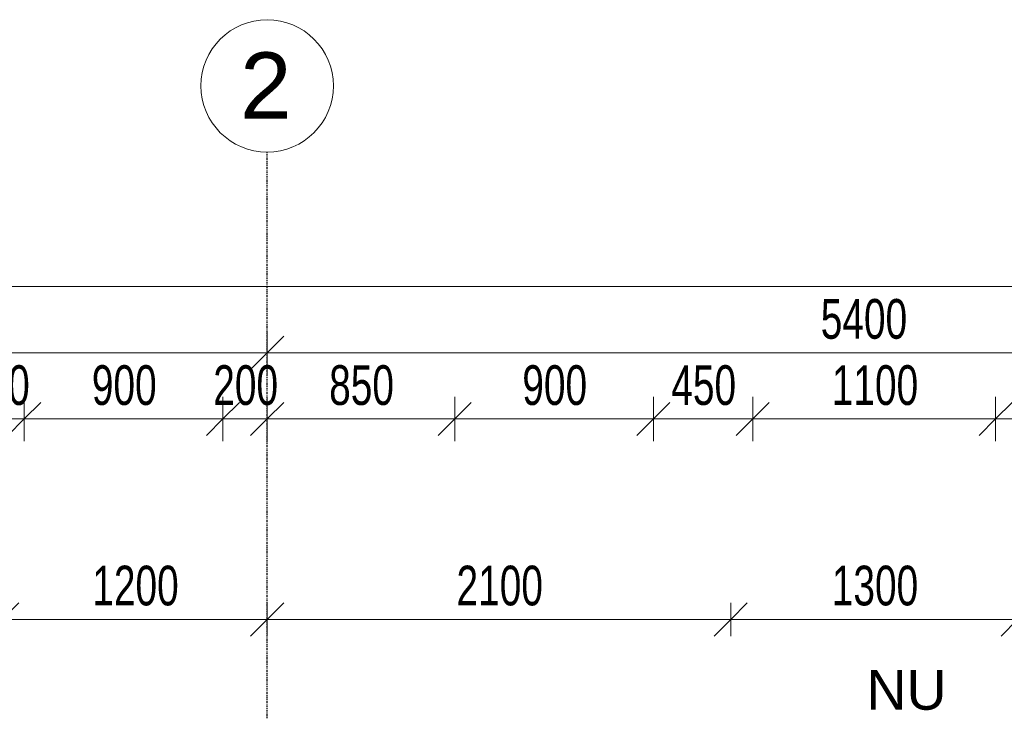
# Model space of a CAD drawing. Header units: millimetres. Extents: x -80560 to 110805, y -11020 to 52719.
# Tile 32 of 152: x 44574 to 49034, y 49585 to 52719. Entities that reach past the tile are written whole.
import ezdxf

# ---------------------------------------------------------------- set-up
doc = ezdxf.new("R2010")
doc.units = ezdxf.units.MM
doc.linetypes.add('CENTER2', pattern=[20, 8, -4, 4, -4])
for name, color, linetype, lineweight in [('A-ANNO-DIMS', 211, 'Continuous', 9), ('A-ANNO-DIMS-100', 211, 'Continuous', 9), ('A-ANNO-NOTE', 131, 'Continuous', 18), ('S-GRID', 1, 'Continuous', 9), ('S-GRID-IDEN', 1, 'Continuous', 9)]:
    doc.layers.add(name, color=color, linetype=linetype, lineweight=lineweight)
doc.styles.add('Arial', font='arial.ttf', dxfattribs={"height": 180})
doc.styles.add('Arial_5', font='arial.ttf', dxfattribs={"height": 300})
doc.styles.add('Arial_6', font='arial.ttf', dxfattribs={"width": 0.7, "height": 180})
doc.dimstyles.new('n3o_1_8', dxfattribs={"dimscale": 304.8, "dimtxt": 183.646692, "dimasz": 0.492126, "dimexe": 0.246063, "dimexo": 0.0625, "dimgap": 0.032808, "dimtad": 1, "dimdec": 0, "dimdsep": 46, "dimtxsty": 'Arial_6', "dimblk1": 'OBLIQUE', "dimblk2": 'OBLIQUE', "dimsah": 1, "dimcen": 0.09, "dimdle": 0.246063, "dimazin": 0, "dimtfac": 1, "dimtdec": 4, "dimtix": 1, "dimtmove": 0, "dimatfit": 3, "dimfxl": 0.246063, "dimfxlon": 1, "dimtvp": 1, "dimtolj": 1, "dimtzin": 0, "dimarcsym": 2})
doc.dimstyles.new('n3o_1_8_0_decimalen', dxfattribs={"dimscale": 304.8, "dimtxt": 183.646692, "dimasz": 0.492126, "dimexe": 0.328084, "dimexo": 0.0625, "dimgap": 0.032808, "dimtad": 1, "dimdec": 0, "dimdsep": 46, "dimtxsty": 'Arial_6', "dimblk1": 'OBLIQUE', "dimblk2": 'OBLIQUE', "dimsah": 1, "dimcen": 0.09, "dimdle": 0.328084, "dimazin": 0, "dimtfac": 1, "dimtdec": 4, "dimtix": 1, "dimtmove": 0, "dimatfit": 3, "dimfxl": 0.328084, "dimfxlon": 1, "dimtvp": 1, "dimtolj": 1, "dimtzin": 0, "dimarcsym": 2})
doc.dimstyles.new('n3o_1_8_3', dxfattribs={"dimscale": 304.8, "dimtxt": 183.646692, "dimasz": 0.492126, "dimexe": 0.246063, "dimexo": 0.0625, "dimgap": 0.032808, "dimtad": 1, "dimdec": 0, "dimdsep": 46, "dimtxsty": 'Arial_6', "dimblk1": 'OBLIQUE', "dimblk2": 'OBLIQUE', "dimsah": 1, "dimcen": 0.09, "dimdle": 0.246063, "dimazin": 0, "dimtfac": 1, "dimtdec": 4, "dimtix": 1, "dimtmove": 0, "dimatfit": 3, "dimfxl": 0.246063, "dimfxlon": 1, "dimtvp": 1, "dimtolj": 1, "dimtzin": 0, "dimarcsym": 2})

# ---------------------------------------------------------------- blocks, each defined once
blk = doc.blocks.new('Grid - r_3_0mm-316018-DO_00 begane grond')
at = {"layer": 'S-GRID-IDEN'}
blk.add_circle((0, 0), 3, dxfattribs=at)
blk = doc.blocks.new('DIMBLOCK7-DO_00 begane grond')
at = {"layer": 'A-ANNO-DIMS-100'}
for p, q in [((40294.8, 51309.5), (40294.8, 51109.5)), ((40294.8, 51209.5), (40294.8, 51309.5)), ((45694.8, 51309.5), (45694.8, 51109.5)), ((45694.8, 51209.5), (45694.8, 51309.5)), ((40294.8, 51209.5), (40369.8, 51284.5)), ((45694.8, 51209.5), (45769.8, 51284.5)), ((40294.8, 51209.5), (40219.8, 51134.5)), ((40294.8, 51209.5), (45694.8, 51209.5)), ((45694.8, 51209.5), (45619.8, 51134.5))]:
    blk.add_line(p, q, dxfattribs=at)
at = {"layer": 'A-ANNO-DIMS-100', "color": 0, "insert": (42802.7, 51453.2), "char_height": 180, "width": 461.094, "attachment_point": 1, "line_spacing_factor": 0.941778, "style": 'Arial_6'}
blk.add_mtext('5400', dxfattribs=at)
blk = doc.blocks.new('_Oblique')
at = {"color": 0, "linetype": 'ByBlock', "lineweight": -2}
blk.add_line((-0.5, -0.5), (0.5, 0.5), dxfattribs=at)
blk = doc.blocks.new('DIMBLOCK8-DO_00 begane grond')
at = {"layer": 'A-ANNO-DIMS-100'}
for p, q in [((45694.8, 51309.5), (45694.8, 51109.5)), ((45694.8, 51209.5), (45694.8, 51309.5)), ((51094.8, 51309.5), (51094.8, 51109.5)), ((51094.8, 51209.5), (51094.8, 51309.5)), ((45694.8, 51209.5), (45769.8, 51284.5)), ((51094.8, 51209.5), (51169.8, 51284.5)), ((45694.8, 51209.5), (45619.8, 51134.5)), ((45694.8, 51209.5), (51094.8, 51209.5)), ((51094.8, 51209.5), (51019.8, 51134.5))]:
    blk.add_line(p, q, dxfattribs=at)
at = {"layer": 'A-ANNO-DIMS-100', "color": 0, "insert": (48202.7, 51453.2), "char_height": 180, "width": 461.094, "attachment_point": 1, "line_spacing_factor": 0.941778, "style": 'Arial_6'}
blk.add_mtext('5400', dxfattribs=at)
blk = doc.blocks.new('DIMBLOCK59-DO_00 begane grond')
at = {"layer": 'A-ANNO-DIMS-100'}
for p, q in [((37923.8, 51509.5), (37998.8, 51584.5)), ((37923.8, 51434.5), (37923.8, 51584.5)), ((104065.3, 51509.5), (104140.3, 51584.5)), ((104065.3, 51434.5), (104065.3, 51584.5)), ((37848.8, 51509.5), (104140.3, 51509.5)), ((37923.8, 51509.5), (37848.8, 51434.5)), ((37923.8, 51509.5), (37923.8, 51434.5)), ((104065.3, 51509.5), (103990.3, 51434.5)), ((104065.3, 51509.5), (104065.3, 51434.5))]:
    blk.add_line(p, q, dxfattribs=at)
at = {"layer": 'A-ANNO-DIMS-100', "color": 0, "insert": (70754.4, 51753.2), "char_height": 180, "width": 576.368, "attachment_point": 1, "line_spacing_factor": 0.941778, "style": 'Arial_6'}
blk.add_mtext('66142', dxfattribs=at)
blk = doc.blocks.new('DIMBLOCK465-DO_00 begane grond')
at = {"layer": 'A-ANNO-DIMS-100'}
for p, q in [((44344.8, 50809.5), (44344.8, 51009.5)), ((44344.8, 50909.5), (44419.8, 50984.5)), ((44594.8, 50809.5), (44594.8, 51009.5)), ((44594.8, 50909.5), (44669.8, 50984.5)), ((44344.8, 50909.5), (44269.8, 50834.5)), ((44344.8, 50909.5), (44594.8, 50909.5)), ((44344.8, 50909.5), (44344.8, 50809.5)), ((44594.8, 50909.5), (44519.8, 50834.5)), ((44594.8, 50909.5), (44594.8, 50809.5))]:
    blk.add_line(p, q, dxfattribs=at)
at = {"layer": 'A-ANNO-DIMS-100', "color": 0, "insert": (44325.7, 51153.2), "char_height": 180, "width": 345.821, "attachment_point": 1, "line_spacing_factor": 0.941778, "style": 'Arial_6'}
blk.add_mtext('250', dxfattribs=at)
blk = doc.blocks.new('DIMBLOCK466-DO_00 begane grond')
at = {"layer": 'A-ANNO-DIMS-100'}
for p, q in [((44594.8, 50809.5), (44594.8, 51009.5)), ((44594.8, 50909.5), (44669.8, 50984.5)), ((45494.8, 50809.5), (45494.8, 51009.5)), ((45494.8, 50909.5), (45569.8, 50984.5)), ((44594.8, 50909.5), (44519.8, 50834.5)), ((44594.8, 50909.5), (45494.8, 50909.5)), ((44594.8, 50909.5), (44594.8, 50809.5)), ((45494.8, 50909.5), (45419.8, 50834.5)), ((45494.8, 50909.5), (45494.8, 50809.5))]:
    blk.add_line(p, q, dxfattribs=at)
at = {"layer": 'A-ANNO-DIMS-100', "color": 0, "insert": (44900.7, 51153.2), "char_height": 180, "width": 345.821, "attachment_point": 1, "line_spacing_factor": 0.941778, "style": 'Arial_6'}
blk.add_mtext('900', dxfattribs=at)
blk = doc.blocks.new('DIMBLOCK467-DO_00 begane grond')
at = {"layer": 'A-ANNO-DIMS-100'}
for p, q in [((45494.8, 50809.5), (45494.8, 51009.5)), ((45494.8, 50909.5), (45569.8, 50984.5)), ((45694.8, 51009.5), (45694.8, 50809.5)), ((45694.8, 50909.5), (45694.8, 51009.5)), ((45694.8, 50909.5), (45769.8, 50984.5)), ((45494.8, 50909.5), (45419.8, 50834.5)), ((45494.8, 50909.5), (45694.8, 50909.5)), ((45494.8, 50909.5), (45494.8, 50809.5)), ((45694.8, 50909.5), (45619.8, 50834.5))]:
    blk.add_line(p, q, dxfattribs=at)
at = {"layer": 'A-ANNO-DIMS-100', "color": 0, "insert": (45450.7, 51153.2), "char_height": 180, "width": 345.821, "attachment_point": 1, "line_spacing_factor": 0.941778, "style": 'Arial_6'}
blk.add_mtext('200', dxfattribs=at)
blk = doc.blocks.new('DIMBLOCK468-DO_00 begane grond')
at = {"layer": 'A-ANNO-DIMS-100'}
for p, q in [((45694.8, 51009.5), (45694.8, 50809.5)), ((45694.8, 50909.5), (45694.8, 51009.5)), ((45694.8, 50909.5), (45769.8, 50984.5)), ((46544.8, 50809.5), (46544.8, 51009.5)), ((46544.8, 50909.5), (46619.8, 50984.5)), ((45694.8, 50909.5), (45619.8, 50834.5)), ((45694.8, 50909.5), (46544.8, 50909.5)), ((46544.8, 50909.5), (46469.8, 50834.5)), ((46544.8, 50909.5), (46544.8, 50809.5))]:
    blk.add_line(p, q, dxfattribs=at)
at = {"layer": 'A-ANNO-DIMS-100', "color": 0, "insert": (45975.7, 51153.2), "char_height": 180, "width": 345.821, "attachment_point": 1, "line_spacing_factor": 0.941778, "style": 'Arial_6'}
blk.add_mtext('850', dxfattribs=at)
blk = doc.blocks.new('DIMBLOCK469-DO_00 begane grond')
at = {"layer": 'A-ANNO-DIMS-100'}
for p, q in [((46544.8, 50809.5), (46544.8, 51009.5)), ((46544.8, 50909.5), (46619.8, 50984.5)), ((47444.8, 50809.5), (47444.8, 51009.5)), ((47444.8, 50909.5), (47519.8, 50984.5)), ((46544.8, 50909.5), (46469.8, 50834.5)), ((46544.8, 50909.5), (47444.8, 50909.5)), ((46544.8, 50909.5), (46544.8, 50809.5)), ((47444.8, 50909.5), (47369.8, 50834.5)), ((47444.8, 50909.5), (47444.8, 50809.5))]:
    blk.add_line(p, q, dxfattribs=at)
at = {"layer": 'A-ANNO-DIMS-100', "color": 0, "insert": (46850.7, 51153.2), "char_height": 180, "width": 345.821, "attachment_point": 1, "line_spacing_factor": 0.941778, "style": 'Arial_6'}
blk.add_mtext('900', dxfattribs=at)
blk = doc.blocks.new('DIMBLOCK470-DO_00 begane grond')
at = {"layer": 'A-ANNO-DIMS-100'}
for p, q in [((47444.8, 50809.5), (47444.8, 51009.5)), ((47444.8, 50909.5), (47519.8, 50984.5)), ((47894.8, 50809.5), (47894.8, 51009.5)), ((47894.8, 50909.5), (47969.8, 50984.5)), ((47444.8, 50909.5), (47369.8, 50834.5)), ((47444.8, 50909.5), (47894.8, 50909.5)), ((47444.8, 50909.5), (47444.8, 50809.5)), ((47894.8, 50909.5), (47819.8, 50834.5)), ((47894.8, 50909.5), (47894.8, 50809.5))]:
    blk.add_line(p, q, dxfattribs=at)
at = {"layer": 'A-ANNO-DIMS-100', "color": 0, "insert": (47525.7, 51153.2), "char_height": 180, "width": 345.821, "attachment_point": 1, "line_spacing_factor": 0.941778, "style": 'Arial_6'}
blk.add_mtext('450', dxfattribs=at)
blk = doc.blocks.new('DIMBLOCK471-DO_00 begane grond')
at = {"layer": 'A-ANNO-DIMS-100'}
for p, q in [((47894.8, 50809.5), (47894.8, 51009.5)), ((47894.8, 50909.5), (47969.8, 50984.5)), ((48994.8, 50809.5), (48994.8, 51009.5)), ((48994.8, 50909.5), (49069.8, 50984.5)), ((47894.8, 50909.5), (47819.8, 50834.5)), ((47894.8, 50909.5), (48994.8, 50909.5)), ((47894.8, 50909.5), (47894.8, 50809.5)), ((48994.8, 50909.5), (48919.8, 50834.5)), ((48994.8, 50909.5), (48994.8, 50809.5))]:
    blk.add_line(p, q, dxfattribs=at)
at = {"layer": 'A-ANNO-DIMS-100', "color": 0, "insert": (48252.7, 51153.2), "char_height": 180, "width": 461.094, "attachment_point": 1, "line_spacing_factor": 0.941778, "style": 'Arial_6'}
blk.add_mtext('1100', dxfattribs=at)
blk = doc.blocks.new('DIMBLOCK472-DO_00 begane grond')
at = {"layer": 'A-ANNO-DIMS-100'}
for p, q in [((48994.8, 50809.5), (48994.8, 51009.5)), ((48994.8, 50909.5), (49069.8, 50984.5)), ((51094.8, 51009.5), (51094.8, 50809.5)), ((51094.8, 50909.5), (51094.8, 51009.5)), ((51094.8, 50909.5), (51169.8, 50984.5)), ((48994.8, 50909.5), (48919.8, 50834.5)), ((48994.8, 50909.5), (51094.8, 50909.5)), ((48994.8, 50909.5), (48994.8, 50809.5)), ((51094.8, 50909.5), (51019.8, 50834.5))]:
    blk.add_line(p, q, dxfattribs=at)
at = {"layer": 'A-ANNO-DIMS-100', "color": 0, "insert": (49852.7, 51153.2), "char_height": 180, "width": 461.094, "attachment_point": 1, "line_spacing_factor": 0.941778, "style": 'Arial_6'}
blk.add_mtext('2100', dxfattribs=at)
blk = doc.blocks.new('DIMBLOCK641-DO_00 begane grond')
at = {"layer": 'A-ANNO-DIMS-100'}
for p, q in [((44494.8, 50001), (44569.8, 50076)), ((44494.8, 49926), (44494.8, 50076)), ((45694.8, 50001), (45769.8, 50076)), ((45694.8, 50076), (45694.8, 49926)), ((45694.8, 50001), (45694.8, 50076)), ((44419.8, 50001), (45694.8, 50001)), ((44494.8, 50001), (44419.8, 49926)), ((44494.8, 50001), (44494.8, 49926)), ((45694.8, 50001), (45619.8, 49926))]:
    blk.add_line(p, q, dxfattribs=at)
at = {"layer": 'A-ANNO-DIMS-100', "color": 0, "insert": (44902.7, 50244.7), "char_height": 180, "width": 461.094, "attachment_point": 1, "line_spacing_factor": 0.941778, "style": 'Arial_6'}
blk.add_mtext('1200', dxfattribs=at)
blk = doc.blocks.new('DIMBLOCK642-DO_00 begane grond')
at = {"layer": 'A-ANNO-DIMS-100'}
for p, q in [((45694.8, 50001), (45769.8, 50076)), ((45694.8, 50076), (45694.8, 49926)), ((45694.8, 50001), (45694.8, 50076)), ((47794.8, 50001), (47869.8, 50076)), ((47794.8, 49926), (47794.8, 50076)), ((45694.8, 50001), (45619.8, 49926)), ((45694.8, 50001), (47794.8, 50001)), ((47794.8, 50001), (47719.8, 49926)), ((47794.8, 50001), (47794.8, 49926))]:
    blk.add_line(p, q, dxfattribs=at)
at = {"layer": 'A-ANNO-DIMS-100', "color": 0, "insert": (46552.7, 50244.7), "char_height": 180, "width": 461.094, "attachment_point": 1, "line_spacing_factor": 0.941778, "style": 'Arial_6'}
blk.add_mtext('2100', dxfattribs=at)
blk = doc.blocks.new('DIMBLOCK643-DO_00 begane grond')
at = {"layer": 'A-ANNO-DIMS-100'}
for p, q in [((47794.8, 50001), (47869.8, 50076)), ((47794.8, 49926), (47794.8, 50076)), ((49094.8, 50001), (49169.8, 50076)), ((49094.8, 49926), (49094.8, 50076)), ((47794.8, 50001), (47719.8, 49926)), ((47794.8, 50001), (49094.8, 50001)), ((47794.8, 50001), (47794.8, 49926)), ((49094.8, 50001), (49019.8, 49926)), ((49094.8, 50001), (49094.8, 49926))]:
    blk.add_line(p, q, dxfattribs=at)
at = {"layer": 'A-ANNO-DIMS-100', "color": 0, "insert": (48252.7, 50244.7), "char_height": 180, "width": 461.094, "attachment_point": 1, "line_spacing_factor": 0.941778, "style": 'Arial_6'}
blk.add_mtext('1300', dxfattribs=at)
blk = doc.blocks.new('DIMBLOCK644-DO_00 begane grond')
at = {"layer": 'A-ANNO-DIMS-100'}
for p, q in [((49094.8, 50001), (49169.8, 50076)), ((49094.8, 49926), (49094.8, 50076)), ((51094.8, 50001), (51169.8, 50076)), ((51094.8, 50076), (51094.8, 49926)), ((51094.8, 50001), (51094.8, 50076)), ((49094.8, 50001), (49019.8, 49926)), ((49094.8, 50001), (51094.8, 50001)), ((49094.8, 50001), (49094.8, 49926)), ((51094.8, 50001), (51019.8, 49926))]:
    blk.add_line(p, q, dxfattribs=at)
at = {"layer": 'A-ANNO-DIMS-100', "color": 0, "insert": (49902.7, 50244.7), "char_height": 180, "width": 461.094, "attachment_point": 1, "line_spacing_factor": 0.941778, "style": 'Arial_6'}
blk.add_mtext('2000', dxfattribs=at)

msp = doc.modelspace()

# ---------------------------------------------------------------- linework, layer by layer
at = {"layer": 'S-GRID', "linetype": 'CENTER2', "lineweight": 25}
msp.add_line((45694.8, 4383.3), (45694.8, 52119.1), dxfattribs=at)

# ---------------------------------------------------------------- block references
at = {"layer": 'S-GRID-IDEN', "xscale": 99.99999999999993, "yscale": 99.99999999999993, "zscale": 99.99999999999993}
msp.add_blockref('Grid - r_3_0mm-316018-DO_00 begane grond', (45694.8, 52419.1), dxfattribs=at)

# ---------------------------------------------------------------- texts
at = {"layer": 'A-ANNO-NOTE', "lineweight": 9, "insert": (48409.6, 49772), "char_height": 180, "width": 432.911, "attachment_point": 1, "style": 'Arial'}
msp.add_mtext('NU', dxfattribs=at)
at = {"layer": 'S-GRID-IDEN', "insert": (45572.2, 52570.9), "char_height": 300, "width": 288.607, "attachment_point": 1, "style": 'Arial_5'}
msp.add_mtext('2', dxfattribs=at)

# ---------------------------------------------------------------- dimensions: what is measured, and where the dimension line sits
at = {"layer": 'A-ANNO-DIMS'}
for base, p1, p2, dimstyle, override, picture, middle in [((104065.3189632, 51509.5083094), (37923.8189632, 51434.5083094), (104065.3189632, 51434.5083094), 'n3o_1_8', {"dimpost": '<>', "dimfxl": 66141.5}, 'DIMBLOCK59-DO_00 begane grond', (70994.5689632, 51611.4114478)), ((45694.8, 51209.5), (40294.8, 51309.5), (45694.8, 51309.5), 'n3o_1_8_0_decimalen', {"dimpost": '<>', "dimfxl": 5400}, 'DIMBLOCK7-DO_00 begane grond', (42994.8, 51311.4)), ((51094.8, 51209.5), (45694.8, 51309.5), (51094.8, 51309.5), 'n3o_1_8_0_decimalen', {"dimpost": '<>', "dimfxl": 5400}, 'DIMBLOCK8-DO_00 begane grond', (48394.8, 51311.4)), ((44594.8, 50909.5), (44344.8, 50809.5), (44594.8, 50809.5), 'n3o_1_8_0_decimalen', {"dimpost": '<>', "dimfxl": 250}, 'DIMBLOCK465-DO_00 begane grond', (44469.8, 51011.4)), ((45494.8, 50909.5), (44594.8, 50809.5), (45494.8, 50809.5), 'n3o_1_8_0_decimalen', {"dimpost": '<>', "dimfxl": 900}, 'DIMBLOCK466-DO_00 begane grond', (45044.8, 51011.4)), ((45694.8, 50909.5), (45494.8, 50809.5), (45694.8, 51009.5), 'n3o_1_8_0_decimalen', {"dimpost": '<>', "dimfxl": 282.842712}, 'DIMBLOCK467-DO_00 begane grond', (45594.8, 51011.4)), ((46544.8, 50909.5), (45694.8, 51009.5), (46544.8, 50809.5), 'n3o_1_8_0_decimalen', {"dimpost": '<>', "dimfxl": 873.21246}, 'DIMBLOCK468-DO_00 begane grond', (46119.8, 51011.4)), ((47444.8, 50909.5), (46544.8, 50809.5), (47444.8, 50809.5), 'n3o_1_8_0_decimalen', {"dimpost": '<>', "dimfxl": 900}, 'DIMBLOCK469-DO_00 begane grond', (46994.8, 51011.4)), ((47894.8, 50909.5), (47444.8, 50809.5), (47894.8, 50809.5), 'n3o_1_8_0_decimalen', {"dimpost": '<>', "dimfxl": 450}, 'DIMBLOCK470-DO_00 begane grond', (47669.8, 51011.4)), ((48994.8, 50909.5), (47894.8, 50809.5), (48994.8, 50809.5), 'n3o_1_8_0_decimalen', {"dimpost": '<>', "dimfxl": 1100}, 'DIMBLOCK471-DO_00 begane grond', (48444.8, 51011.4)), ((51094.8, 50909.5), (48994.8, 50809.5), (51094.8, 51009.5), 'n3o_1_8_0_decimalen', {"dimpost": '<>', "dimfxl": 2109.502311}, 'DIMBLOCK472-DO_00 begane grond', (50044.8, 51011.4)), ((45694.8, 50001), (44494.8, 49926), (45694.8, 50076), 'n3o_1_8_3', {"dimpost": '<>', "dimfxl": 1209.338662}, 'DIMBLOCK641-DO_00 begane grond', (45094.8, 50102.9)), ((47794.8, 50001), (45694.8, 50076), (47794.8, 49926), 'n3o_1_8_3', {"dimpost": '<>', "dimfxl": 2105.350327}, 'DIMBLOCK642-DO_00 begane grond', (46744.8, 50102.9)), ((49094.8, 50001), (47794.8, 49926), (49094.8, 49926), 'n3o_1_8_3', {"dimpost": '<>', "dimfxl": 1300}, 'DIMBLOCK643-DO_00 begane grond', (48444.8, 50103)), ((51094.8, 50001), (49094.8, 49926), (51094.8, 50076), 'n3o_1_8_3', {"dimpost": '<>', "dimfxl": 2005.617112}, 'DIMBLOCK644-DO_00 begane grond', (50094.8, 50102.9))]:
    dim = msp.add_linear_dim(base=base, p1=p1, p2=p2, dimstyle=dimstyle, override=override, dxfattribs=at)
    dim.commit()
    dim.dimension.update_dxf_attribs({"geometry": picture, "text_midpoint": middle})

doc.saveas('drawing.dxf')
